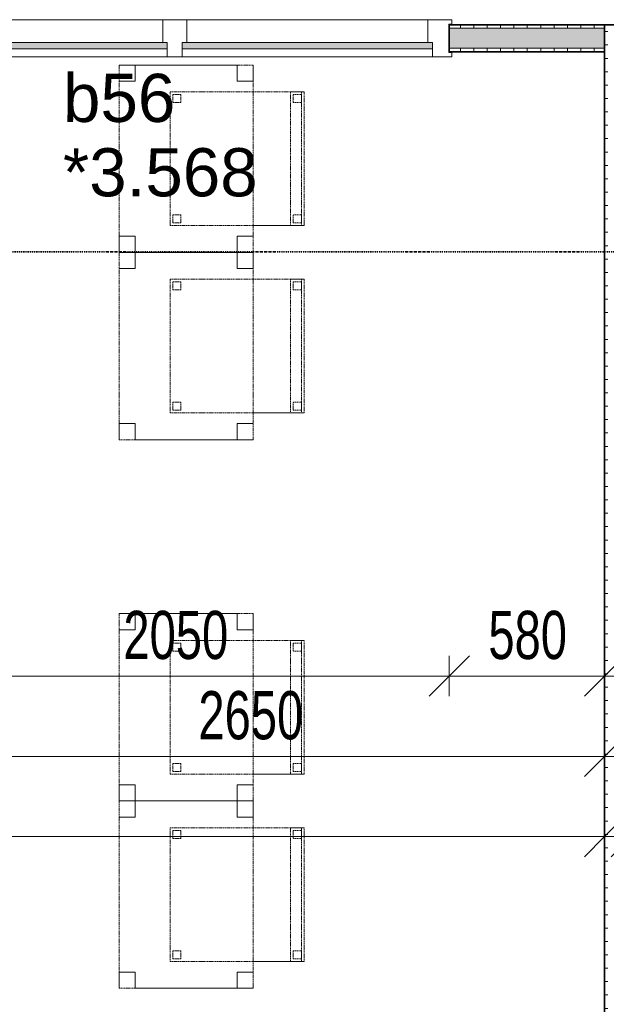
# Model space of a CAD drawing. Header units: millimetres. Extents: x -80560 to 110805, y -11020 to 52719.
# Tile 80 of 145: x 67761 to 69951, y 14490 to 18169. Entities that reach past the tile are written whole.
import ezdxf

# ---------------------------------------------------------------- set-up
doc = ezdxf.new("R2010")
doc.units = ezdxf.units.MM
doc.linetypes.add('DASHDOT2', pattern=[8, 4, -2, 0, -2])
doc.linetypes.add('DASHED2', pattern=[6, 4, -2])
for name, color, linetype, lineweight in [('A-ANNO-DIMS', 211, 'Continuous', 9), ('A-ANNO-DIMS-100', 211, 'Continuous', 9), ('A-DOOR', 31, 'Continuous', 18), ('A-GLAZ', 151, 'Continuous', 18), ('A-GLAZ-IDEN', 152, 'Continuous', 18), ('A-WALL', 113, 'Continuous', 35), ('A-WALL-PATT', 111, 'Continuous', 35), ('G-ANNO-SYMB', 111, 'Continuous', 9), ('I-FURN', 30, 'Continuous', 18), ('I-WALL', 2, 'Continuous', 18)]:
    doc.layers.add(name, color=color, linetype=linetype, lineweight=lineweight)
doc.styles.add('Arial', font='arial.ttf', dxfattribs={"height": 180})
doc.styles.add('Arial_5', font='arial.ttf', dxfattribs={"width": 0.7, "height": 180})
doc.dimstyles.new('n3o_1_8_1', dxfattribs={"dimscale": 304.8, "dimtxt": 183.646692, "dimasz": 0.492126, "dimexe": 0.246063, "dimexo": 0.0625, "dimgap": 0.032808, "dimtad": 1, "dimdec": 0, "dimdsep": 46, "dimtxsty": 'Arial_5', "dimblk1": 'OBLIQUE', "dimblk2": 'OBLIQUE', "dimsah": 1, "dimcen": 0.09, "dimdle": 0.246063, "dimazin": 0, "dimtfac": 1, "dimtdec": 4, "dimtix": 1, "dimtmove": 1, "dimatfit": 3, "dimfxl": 0.246063, "dimfxlon": 1, "dimtvp": 1, "dimtolj": 1, "dimtzin": 0, "dimarcsym": 2})
doc.dimstyles.new('n3o_1_8_3', dxfattribs={"dimscale": 304.8, "dimtxt": 183.646692, "dimasz": 0.492126, "dimexe": 0.246063, "dimexo": 0.0625, "dimgap": 0.032808, "dimtad": 1, "dimdec": 0, "dimdsep": 46, "dimtxsty": 'Arial_5', "dimblk1": 'OBLIQUE', "dimblk2": 'OBLIQUE', "dimsah": 1, "dimcen": 0.09, "dimdle": 0.246063, "dimazin": 0, "dimtfac": 1, "dimtdec": 4, "dimtix": 1, "dimtmove": 0, "dimatfit": 3, "dimfxl": 0.246063, "dimfxlon": 1, "dimtvp": 1, "dimtolj": 1, "dimtzin": 0, "dimarcsym": 2})
pattern_1 = [(270, (63356.07, 18150), (50, 2e-13), [])]

# ---------------------------------------------------------------- blocks, each defined once
blk = doc.blocks.new('82_tafel1 - tafel 500x700 2-30673039-DO_03 derde verdieping')
at = {"layer": 'I-FURN', "linetype": 'DASHED2'}
for p, q in [((350, 250), (-350, 250)), ((-350, 250), (-350, -250)), ((350, 250), (-350, 250)), ((-350, 250), (-350, -250)), ((-350, 250), (-350, 190)), ((-290, 250), (-350, 250)), ((-290, 190), (-290, 250)), ((-290, 250), (290, 250)), ((-290, 250), (-290, 190)), ((290, 250), (290, 190)), ((290, 190), (290, 250)), ((350, 250), (290, 250)), ((350, -250), (350, 250)), ((350, -250), (350, 250)), ((350, 190), (350, 250)), ((-350, -190), (-350, 190)), ((-350, 190), (-290, 190)), ((-290, 190), (-350, 190)), ((290, 190), (350, 190)), ((350, 190), (290, 190)), ((350, 190), (350, -190)), ((-290, -190), (-350, -190)), ((-350, -190), (-290, -190)), ((-350, -190), (-350, -250)), ((-290, -250), (-290, -190)), ((-290, -190), (-290, -250)), ((350, -190), (290, -190)), ((290, -190), (290, -250)), ((290, -250), (290, -190)), ((290, -190), (350, -190)), ((350, -250), (350, -190)), ((-350, -250), (350, -250)), ((-350, -250), (350, -250)), ((-350, -250), (-290, -250)), ((290, -250), (-290, -250)), ((290, -250), (350, -250))]:
    blk.add_line(p, q, dxfattribs=at)
blk = doc.blocks.new('82_zitmeubel - stoel 500x500-V167-DO_03 derde verdieping')
at = {"layer": 'I-FURN', "linetype": 'DASHED2'}
for p, q in [((-192.1, -73), (-192.1, 237)), ((-192.1, 237), (-192.1, -73)), ((-192.1, 237), (307.9, 237)), ((-192.1, 237), (307.9, 237)), ((-182.1, 226), (-182.1, 198)), ((-182.1, 198), (-182.1, 226)), ((-153.1, 227), (-181.1, 227)), ((-181.1, 227), (-153.1, 227)), ((-152.1, 198), (-152.1, 226)), ((-152.1, 226), (-152.1, 198)), ((267.9, 226), (267.9, 198)), ((267.9, 198), (267.9, 226)), ((296.9, 227), (268.9, 227)), ((268.9, 227), (296.9, 227)), ((297.9, 198), (297.9, 226)), ((297.9, 226), (297.9, 198)), ((307.9, 237), (307.9, -73)), ((307.9, -73), (307.9, 237)), ((-181.1, 197), (-153.1, 197)), ((-153.1, 197), (-181.1, 197)), ((268.9, 197), (296.9, 197)), ((296.9, 197), (268.9, 197)), ((-192.1, -213), (-192.1, -73)), ((-192.1, -73), (-192.1, -263)), ((307.9, -73), (307.9, -213)), ((307.9, -263), (307.9, -73)), ((-192.1, -254.1), (-192.1, -213)), ((307.9, -213), (-192.1, -213)), ((307.9, -213), (307.9, -254.1)), ((-192.1, -263), (-192.1, -254.1)), ((307.9, -254.1), (-192.1, -254.1)), ((-182.1, -224), (-182.1, -252)), ((-182.1, -252), (-182.1, -224)), ((-153.1, -223), (-181.1, -223)), ((-181.1, -223), (-153.1, -223)), ((-181.1, -253), (-153.1, -253)), ((-153.1, -253), (-181.1, -253)), ((-152.1, -252), (-152.1, -224)), ((-152.1, -224), (-152.1, -252)), ((267.9, -224), (267.9, -252)), ((267.9, -252), (267.9, -224)), ((296.9, -223), (268.9, -223)), ((268.9, -223), (296.9, -223)), ((268.9, -253), (296.9, -253)), ((296.9, -253), (268.9, -253)), ((297.9, -252), (297.9, -224)), ((297.9, -224), (297.9, -252)), ((307.9, -254.1), (307.9, -263)), ((-192.1, -263), (307.9, -263)), ((-192.1, -263), (307.9, -263))]:
    blk.add_line(p, q, dxfattribs=at)
for centre, start, end in [((-181.1, 226), 90, 180), ((-181.1, 226), 90, 180), ((-153.1, 226), 360, 90), ((-153.1, 226), 360, 90), ((268.9, 226), 90, 180), ((268.9, 226), 90, 165), ((268.9, 226), 165, 180), ((296.9, 226), 360, 90), ((296.9, 226), 360, 90), ((-181.1, 198), 180, 270), ((-181.1, 198), 180, 270), ((-153.1, 198), 270, 0), ((-153.1, 198), 270, 0), ((268.9, 198), 180, 270), ((268.9, 198), 180, 195), ((268.9, 198), 195, 210), ((268.9, 198), 210, 225), ((268.9, 198), 225, 270), ((296.9, 198), 270, 360), ((296.9, 198), 270, 360), ((-181.1, -224), 90, 180), ((-181.1, -224), 150, 165), ((-181.1, -224), 165, 180), ((-181.1, -252), 180, 195), ((-181.1, -252), 180, 270), ((-181.1, -252), 195, 210), ((-181.1, -224), 135, 150), ((-181.1, -252), 210, 270), ((-181.1, -224), 90, 135), ((-153.1, -224), 0, 90), ((-153.1, -224), 0, 90), ((-153.1, -252), 270, 0), ((-153.1, -252), 270, 0), ((268.9, -224), 90, 180), ((268.9, -224), 90, 180), ((268.9, -252), 180, 270), ((268.9, -252), 180, 270), ((296.9, -224), 0, 90), ((296.9, -224), 0, 90), ((296.9, -252), 270, 0), ((296.9, -252), 270, 0)]:
    blk.add_arc(centre, 1, start, end, dxfattribs=at)
blk = doc.blocks.new('82_zitmeubel - stoel 500x500-V161-DO_03 derde verdieping')
at = {"layer": 'I-FURN', "linetype": 'DASHED2'}
for p, q in [((-192.1, -73), (-192.1, 237)), ((-192.1, 237), (-192.1, -73)), ((-192.1, 237), (307.9, 237)), ((-192.1, 237), (307.9, 237)), ((-182.1, 226), (-182.1, 198)), ((-182.1, 198), (-182.1, 226)), ((-153.1, 227), (-181.1, 227)), ((-181.1, 227), (-153.1, 227)), ((-152.1, 198), (-152.1, 226)), ((-152.1, 226), (-152.1, 198)), ((267.9, 226), (267.9, 198)), ((267.9, 198), (267.9, 226)), ((296.9, 227), (268.9, 227)), ((268.9, 227), (296.9, 227)), ((297.9, 198), (297.9, 226)), ((297.9, 226), (297.9, 198)), ((307.9, 237), (307.9, -73)), ((307.9, -73), (307.9, 237)), ((-181.1, 197), (-153.1, 197)), ((-153.1, 197), (-181.1, 197)), ((268.9, 197), (296.9, 197)), ((296.9, 197), (268.9, 197)), ((-192.1, -213), (-192.1, -73)), ((-192.1, -73), (-192.1, -263)), ((307.9, -73), (307.9, -213)), ((307.9, -263), (307.9, -73)), ((-192.1, -254.1), (-192.1, -213)), ((307.9, -213), (-192.1, -213)), ((307.9, -213), (307.9, -254.1)), ((-192.1, -263), (-192.1, -254.1)), ((307.9, -254.1), (-192.1, -254.1)), ((-182.1, -224), (-182.1, -252)), ((-182.1, -252), (-182.1, -224)), ((-153.1, -223), (-181.1, -223)), ((-181.1, -223), (-153.1, -223)), ((-181.1, -253), (-153.1, -253)), ((-153.1, -253), (-181.1, -253)), ((-152.1, -252), (-152.1, -224)), ((-152.1, -224), (-152.1, -252)), ((267.9, -224), (267.9, -252)), ((267.9, -252), (267.9, -224)), ((296.9, -223), (268.9, -223)), ((268.9, -223), (296.9, -223)), ((268.9, -253), (296.9, -253)), ((296.9, -253), (268.9, -253)), ((297.9, -252), (297.9, -224)), ((297.9, -224), (297.9, -252)), ((307.9, -254.1), (307.9, -263)), ((-192.1, -263), (307.9, -263)), ((-192.1, -263), (307.9, -263))]:
    blk.add_line(p, q, dxfattribs=at)
for centre, start, end in [((-181.1, 226), 90, 180), ((-181.1, 226), 90, 180), ((-153.1, 226), 360, 90), ((-153.1, 226), 360, 90), ((268.9, 226), 90, 180), ((268.9, 226), 90, 180), ((296.9, 226), 360, 90), ((296.9, 226), 360, 90), ((-181.1, 198), 180, 270), ((-181.1, 198), 180, 270), ((-153.1, 198), 270, 0), ((-153.1, 198), 270, 0), ((268.9, 198), 180, 270), ((268.9, 198), 180, 270), ((296.9, 198), 270, 360), ((296.9, 198), 270, 360), ((-181.1, -224), 90, 180), ((-181.1, -224), 90, 180), ((-181.1, -252), 180, 270), ((-181.1, -252), 180, 270), ((-153.1, -224), 0, 90), ((-153.1, -224), 0, 90), ((-153.1, -252), 270, 0), ((-153.1, -252), 270, 0), ((268.9, -224), 90, 180), ((268.9, -224), 90, 180), ((268.9, -252), 180, 270), ((268.9, -252), 180, 270), ((296.9, -224), 0, 90), ((296.9, -224), 0, 90), ((296.9, -252), 270, 0), ((296.9, -252), 270, 0)]:
    blk.add_arc(centre, 1, start, end, dxfattribs=at)
blk = doc.blocks.new('82_zitmeubel - stoel 500x500-V180-DO_03 derde verdieping')
at = {"layer": 'I-FURN', "linetype": 'DASHED2'}
for p, q in [((-192.1, -73), (-192.1, 237)), ((-192.1, 237), (-192.1, -73)), ((-192.1, 237), (307.9, 237)), ((-192.1, 237), (307.9, 237)), ((-182.1, 226), (-182.1, 198)), ((-182.1, 198), (-182.1, 226)), ((-153.1, 227), (-181.1, 227)), ((-181.1, 227), (-153.1, 227)), ((-152.1, 198), (-152.1, 226)), ((-152.1, 226), (-152.1, 198)), ((267.9, 226), (267.9, 198)), ((267.9, 198), (267.9, 226)), ((296.9, 227), (268.9, 227)), ((268.9, 227), (296.9, 227)), ((297.9, 198), (297.9, 226)), ((297.9, 226), (297.9, 198)), ((307.9, 237), (307.9, -73)), ((307.9, -73), (307.9, 237)), ((-181.1, 197), (-153.1, 197)), ((-153.1, 197), (-181.1, 197)), ((268.9, 197), (296.9, 197)), ((296.9, 197), (268.9, 197)), ((-192.1, -213), (-192.1, -73)), ((-192.1, -73), (-192.1, -263)), ((307.9, -73), (307.9, -213)), ((307.9, -263), (307.9, -73)), ((-192.1, -254.1), (-192.1, -213)), ((307.9, -213), (-192.1, -213)), ((307.9, -213), (307.9, -254.1)), ((-192.1, -263), (-192.1, -254.1)), ((307.9, -254.1), (-192.1, -254.1)), ((-182.1, -224), (-182.1, -252)), ((-182.1, -252), (-182.1, -224)), ((-153.1, -223), (-181.1, -223)), ((-181.1, -223), (-153.1, -223)), ((-181.1, -253), (-153.1, -253)), ((-153.1, -253), (-181.1, -253)), ((-152.1, -252), (-152.1, -224)), ((-152.1, -224), (-152.1, -252)), ((267.9, -224), (267.9, -252)), ((267.9, -252), (267.9, -224)), ((296.9, -223), (268.9, -223)), ((268.9, -223), (296.9, -223)), ((268.9, -253), (296.9, -253)), ((296.9, -253), (268.9, -253)), ((297.9, -252), (297.9, -224)), ((297.9, -224), (297.9, -252)), ((307.9, -254.1), (307.9, -263)), ((-192.1, -263), (307.9, -263)), ((-192.1, -263), (307.9, -263))]:
    blk.add_line(p, q, dxfattribs=at)
for centre, start, end in [((-181.1, 226), 90, 180), ((-181.1, 226), 90, 180), ((-153.1, 226), 360, 90), ((-153.1, 226), 360, 90), ((268.9, 226), 90, 180), ((268.9, 226), 90, 180), ((296.9, 226), 360, 90), ((296.9, 226), 360, 90), ((-181.1, 198), 180, 270), ((-181.1, 198), 180, 240), ((-181.1, 198), 240, 270), ((-153.1, 198), 270, 0), ((-153.1, 198), 270, 0), ((268.9, 198), 180, 270), ((268.9, 198), 180, 270), ((296.9, 198), 270, 360), ((296.9, 198), 270, 360), ((-181.1, -224), 90, 180), ((-181.1, -224), 90, 180), ((-181.1, -252), 180, 270), ((-181.1, -252), 180, 270), ((-153.1, -224), 0, 90), ((-153.1, -224), 0, 90), ((-153.1, -252), 270, 0), ((-153.1, -252), 270, 285), ((-153.1, -252), 285, 300), ((-153.1, -252), 300, 315), ((-153.1, -252), 315, 330), ((-153.1, -252), 330, 345), ((-153.1, -252), 345, 0), ((268.9, -224), 90, 180), ((268.9, -224), 90, 180), ((268.9, -252), 180, 270), ((268.9, -252), 180, 270), ((296.9, -224), 0, 90), ((296.9, -224), 0, 90), ((296.9, -252), 270, 0), ((296.9, -252), 270, 0)]:
    blk.add_arc(centre, 1, start, end, dxfattribs=at)
blk = doc.blocks.new('82_zitmeubel - stoel 500x500-V181-DO_03 derde verdieping')
at = {"layer": 'I-FURN', "linetype": 'DASHED2'}
for p, q in [((-192.1, -73), (-192.1, 237)), ((-192.1, 237), (-192.1, -73)), ((-192.1, 237), (307.9, 237)), ((-192.1, 237), (307.9, 237)), ((-182.1, 226), (-182.1, 198)), ((-182.1, 198), (-182.1, 226)), ((-153.1, 227), (-181.1, 227)), ((-181.1, 227), (-153.1, 227)), ((-152.1, 198), (-152.1, 226)), ((-152.1, 226), (-152.1, 198)), ((267.9, 226), (267.9, 198)), ((267.9, 198), (267.9, 226)), ((296.9, 227), (268.9, 227)), ((268.9, 227), (296.9, 227)), ((297.9, 198), (297.9, 226)), ((297.9, 226), (297.9, 198)), ((307.9, 237), (307.9, -73)), ((307.9, -73), (307.9, 237)), ((-181.1, 197), (-153.1, 197)), ((-153.1, 197), (-181.1, 197)), ((268.9, 197), (296.9, 197)), ((296.9, 197), (268.9, 197)), ((-192.1, -213), (-192.1, -73)), ((-192.1, -73), (-192.1, -263)), ((307.9, -73), (307.9, -213)), ((307.9, -263), (307.9, -73)), ((-192.1, -254.1), (-192.1, -213)), ((307.9, -213), (-192.1, -213)), ((307.9, -213), (307.9, -254.1)), ((-192.1, -263), (-192.1, -254.1)), ((307.9, -254.1), (-192.1, -254.1)), ((-182.1, -224), (-182.1, -252)), ((-182.1, -252), (-182.1, -224)), ((-153.1, -223), (-181.1, -223)), ((-181.1, -223), (-153.1, -223)), ((-181.1, -253), (-153.1, -253)), ((-153.1, -253), (-181.1, -253)), ((-152.1, -252), (-152.1, -224)), ((-152.1, -224), (-152.1, -252)), ((267.9, -224), (267.9, -252)), ((267.9, -252), (267.9, -224)), ((296.9, -223), (268.9, -223)), ((268.9, -223), (296.9, -223)), ((268.9, -253), (296.9, -253)), ((296.9, -253), (268.9, -253)), ((297.9, -252), (297.9, -224)), ((297.9, -224), (297.9, -252)), ((307.9, -254.1), (307.9, -263)), ((-192.1, -263), (307.9, -263)), ((-192.1, -263), (307.9, -263))]:
    blk.add_line(p, q, dxfattribs=at)
for centre, start, end in [((-181.1, 226), 90, 180), ((-181.1, 226), 90, 180), ((-153.1, 226), 360, 90), ((-153.1, 226), 30, 90), ((-153.1, 226), 360, 30), ((268.9, 226), 90, 180), ((268.9, 226), 105, 180), ((268.9, 226), 90, 105), ((296.9, 226), 360, 90), ((296.9, 226), 360, 90), ((-181.1, 198), 180, 270), ((-181.1, 198), 180, 270), ((-153.1, 198), 270, 0), ((-153.1, 198), 270, 300), ((-153.1, 198), 300, 345), ((-153.1, 198), 345, 0), ((268.9, 198), 180, 270), ((268.9, 198), 180, 270), ((296.9, 198), 270, 360), ((296.9, 198), 270, 360), ((-181.1, -224), 90, 180), ((-181.1, -224), 90, 180), ((-181.1, -252), 180, 270), ((-181.1, -252), 180, 270), ((-153.1, -224), 0, 90), ((-153.1, -224), 0, 90), ((-153.1, -252), 270, 0), ((-153.1, -252), 270, 0), ((268.9, -224), 90, 180), ((268.9, -224), 90, 180), ((268.9, -252), 180, 270), ((268.9, -252), 180, 270), ((296.9, -224), 0, 90), ((296.9, -224), 0, 90), ((296.9, -252), 270, 0), ((296.9, -252), 270, 0)]:
    blk.add_arc(centre, 1, start, end, dxfattribs=at)
blk = doc.blocks.new('32_n3o_raam_h1xb2 - 90x139_25_K_2410x2070-32117085-DO_03 derde verdieping')
at = {"layer": 'A-GLAZ'}
for p, q in [((-1035, 69.5), (-1035, 52.5)), ((-962, 69.5), (-1035, 69.5)), ((-1035, 52.5), (-1023, 52.5)), ((-1023, 52.5), (-1023, -52.5)), ((-962, 39.5), (-962, 69.5)), ((-962, 69.5), (-28, 69.5)), ((28, 69.5), (-28, 69.5)), ((-28, 69.5), (-28, 39.5)), ((28, 39.5), (28, 69.5)), ((28, 69.5), (962, 69.5)), ((1035, 69.5), (962, 69.5)), ((962, 69.5), (962, 39.5)), ((1023, -52.5), (1023, 52.5)), ((1023, 52.5), (1035, 52.5)), ((1035, 52.5), (1035, 69.5)), ((-945, -69.5), (-945, 15.5)), ((-45, 15.5), (-45, -69.5)), ((45, -69.5), (45, 15.5)), ((945, 15.5), (945, -69.5)), ((-1023, -52.5), (-1035, -52.5)), ((-1035, -52.5), (-1035, -69.5)), ((-1035, -69.5), (-945, -69.5)), ((-45, -69.5), (-945, -69.5)), ((-45, -69.5), (45, -69.5)), ((945, -69.5), (45, -69.5)), ((945, -69.5), (1035, -69.5)), ((1035, -52.5), (1023, -52.5)), ((1035, -69.5), (1035, -52.5))]:
    blk.add_line(p, q, dxfattribs=at)
blk = doc.blocks.new('30_n3o_raam_vast - 24mm-31742709-DO_03 derde verdieping')
at = {"layer": 'A-DOOR'}
blk.add_hatch(color=256, dxfattribs=at).paths.add_polyline_path([(0, 24), (-934, 24), (-934, 0), (0, 0)], flags=0)
for p, q in [((0, 24), (-934, 24)), ((-934, 24), (-934, 0)), ((-934, 0), (0, 0)), ((0, 0), (0, 24))]:
    blk.add_line(p, q, dxfattribs=at)
blk = doc.blocks.new('DIMBLOCK305-DO_03 derde verdieping')
at = {"layer": 'A-ANNO-DIMS-100'}
for p, q in [((61944.8, 15116.7), (62019.8, 15191.7)), ((61944.8, 15191.7), (61944.8, 15041.7)), ((61944.8, 15116.7), (61944.8, 15191.7)), ((69944.8, 15116.7), (70019.8, 15191.7)), ((69944.8, 15191.7), (69944.8, 15041.7)), ((69944.8, 15116.7), (69944.8, 15191.7)), ((61944.8, 15116.7), (61869.8, 15041.7)), ((61944.8, 15116.7), (69944.8, 15116.7)), ((69944.8, 15116.7), (69869.8, 15041.7))]:
    blk.add_line(p, q, dxfattribs=at)
at = {"layer": 'A-ANNO-DIMS-100', "color": 0, "insert": (65752.7, 15360.4), "char_height": 180, "width": 461.094, "attachment_point": 1, "line_spacing_factor": 0.941778, "style": 'Arial_5'}
blk.add_mtext('8000', dxfattribs=at)
blk = doc.blocks.new('_Oblique')
at = {"color": 0, "linetype": 'ByBlock', "lineweight": -2}
blk.add_line((-0.5, -0.5), (0.5, 0.5), dxfattribs=at)
blk = doc.blocks.new('DIMBLOCK306-DO_03 derde verdieping')
at = {"layer": 'A-ANNO-DIMS-100'}
for p, q in [((69944.8, 15116.7), (70019.8, 15191.7)), ((69944.8, 15191.7), (69944.8, 15041.7)), ((69944.8, 15116.7), (69944.8, 15191.7)), ((70044.8, 15116.7), (70119.8, 15191.7)), ((70044.8, 15191.7), (70044.8, 15041.7)), ((70044.8, 15116.7), (70044.8, 15191.7)), ((69944.8, 15116.7), (69869.8, 15041.7)), ((69944.8, 15116.7), (70044.8, 15116.7)), ((70044.8, 15116.7), (69969.8, 15041.7))]:
    blk.add_line(p, q, dxfattribs=at)
blk.add_ellipse((70105.6, 15116.7), major_axis=(0, 151.3), ratio=0.732268, start_param=0, end_param=1.570796, dxfattribs=at)
at = {"layer": 'A-ANNO-DIMS-100', "color": 0, "insert": (70105.6, 15360.4), "char_height": 180, "width": 345.821, "attachment_point": 1, "line_spacing_factor": 0.941778, "style": 'Arial_5'}
blk.add_mtext('100', dxfattribs=at)
blk = doc.blocks.new('DIMBLOCK446-DO_03 derde verdieping')
at = {"layer": 'A-ANNO-DIMS-100'}
for p, q in [((67294.8, 15416.7), (67369.8, 15491.7)), ((67294.8, 15491.7), (67294.8, 15341.7)), ((67294.8, 15416.7), (67294.8, 15491.7)), ((69944.8, 15416.7), (70019.8, 15491.7)), ((69944.8, 15491.7), (69944.8, 15341.7)), ((69944.8, 15416.7), (69944.8, 15491.7)), ((67294.8, 15416.7), (67219.8, 15341.7)), ((67294.8, 15416.7), (70019.8, 15416.7)), ((69944.8, 15416.7), (69869.8, 15341.7))]:
    blk.add_line(p, q, dxfattribs=at)
at = {"layer": 'A-ANNO-DIMS-100', "color": 0, "insert": (68427.7, 15660.4), "char_height": 180, "width": 461.094, "attachment_point": 1, "line_spacing_factor": 0.941778, "style": 'Arial_5'}
blk.add_mtext('2650', dxfattribs=at)
blk = doc.blocks.new('DIMBLOCK451-DO_03 derde verdieping')
at = {"layer": 'A-ANNO-DIMS-100'}
for p, q in [((67314.8, 15716.7), (67389.8, 15791.7)), ((67314.8, 15791.7), (67314.8, 15641.7)), ((67314.8, 15716.7), (67314.8, 15791.7)), ((69364.8, 15716.7), (69439.8, 15791.7)), ((69364.8, 15791.7), (69364.8, 15641.7)), ((69364.8, 15716.7), (69364.8, 15791.7)), ((67314.8, 15716.7), (67239.8, 15641.7)), ((67314.8, 15716.7), (69364.8, 15716.7)), ((69364.8, 15716.7), (69289.8, 15641.7))]:
    blk.add_line(p, q, dxfattribs=at)
at = {"layer": 'A-ANNO-DIMS-100', "color": 0, "insert": (68147.7, 15960.4), "char_height": 180, "width": 461.094, "attachment_point": 1, "line_spacing_factor": 0.941778, "style": 'Arial_5'}
blk.add_mtext('2050', dxfattribs=at)
blk = doc.blocks.new('DIMBLOCK452-DO_03 derde verdieping')
at = {"layer": 'A-ANNO-DIMS-100'}
for p, q in [((69364.8, 15716.7), (69439.8, 15791.7)), ((69364.8, 15791.7), (69364.8, 15641.7)), ((69364.8, 15716.7), (69364.8, 15791.7)), ((69944.8, 15716.7), (70019.8, 15791.7)), ((69944.8, 15791.7), (69944.8, 15641.7)), ((69944.8, 15716.7), (69944.8, 15791.7)), ((69364.8, 15716.7), (69289.8, 15641.7)), ((69364.8, 15716.7), (70019.8, 15716.7)), ((69944.8, 15716.7), (69869.8, 15641.7))]:
    blk.add_line(p, q, dxfattribs=at)
at = {"layer": 'A-ANNO-DIMS-100', "color": 0, "insert": (69510.7, 15960.4), "char_height": 180, "width": 345.821, "attachment_point": 1, "line_spacing_factor": 0.941778, "style": 'Arial_5'}
blk.add_mtext('580', dxfattribs=at)

msp = doc.modelspace()

# ---------------------------------------------------------------- hatches: boundary and pattern name
at = {"layer": 'A-WALL-PATT', "lineweight": 18}
h = msp.add_hatch(dxfattribs=at)
h.set_pattern_fill('FP_78', color=256, angle=-270, style=0, pattern_type=2)
h.set_pattern_definition(pattern_1)
h.paths.add_polyline_path([(69944.8, 18137.5), (69944.8, 18150), (69364.8, 18150), (69364.8, 18137.5)], flags=0)
h.paths.add_polyline_path([(65874.8, 18137.5), (66064.8, 18137.5), (66064.8, 18150), (65874.8, 18150)], flags=0)
h.paths.add_polyline_path([(67124.8, 18137.5), (67314.8, 18137.5), (67314.8, 18150), (67124.8, 18150)], flags=0)
h.paths.add_polyline_path([(64674.8, 18137.5), (64814.8, 18137.5), (64814.8, 18150), (64674.8, 18150)], flags=0)
h.paths.add_polyline_path([(62624.8, 18137.5), (62624.8, 18150), (61244.8, 18150), (61244.8, 18137.5), (61852.3, 18137.5)], flags=0)
h.paths.add_polyline_path([(60184.8, 18137.5), (60184.8, 18150), (59417.3, 18150), (59417.3, 18137.5), (59502.9, 18137.5)], flags=0)
h.paths.add_polyline_path([(57153.5, 18137.5), (57367.3, 18137.5), (57367.3, 18150), (56767.3, 18150), (56767.3, 18137.5), (56859.8, 18137.5)], flags=0)
h = msp.add_hatch(dxfattribs=at)
h.set_pattern_fill('FP_32', color=256, angle=90, style=0, pattern_type=2)
h.set_pattern_definition([(180, (70044.82, 14075), (-1e-13, -50), [])])
h.paths.add_polyline_path([(69957.3, 10000), (69957.3, 10320), (69944.8, 10320), (69944.8, 10000)], flags=0)
h.paths.add_polyline_path([(69957.3, 11410), (69957.3, 18150), (69944.8, 18150), (69944.8, 11410)], flags=0)
at = {"layer": 'A-WALL-PATT', "lineweight": 5}
h = msp.add_hatch(color=256, dxfattribs=at)
h.paths.add_polyline_path([(69944.8, 18062.5), (69944.8, 18137.5), (69364.8, 18137.5), (69364.8, 18062.5)], flags=0)
h.paths.add_polyline_path([(65963.7, 18062.5), (66064.8, 18062.5), (66064.8, 18137.5), (65874.8, 18137.5), (65874.8, 18062.5), (65907.3, 18062.5)], flags=0)
h.paths.add_polyline_path([(67314.8, 18062.5), (67314.8, 18137.5), (67124.8, 18137.5), (67124.8, 18062.5), (67282.3, 18062.5)], flags=0)
h.paths.add_polyline_path([(64707.3, 18062.5), (64814.8, 18062.5), (64814.8, 18137.5), (64674.8, 18137.5), (64674.8, 18062.5)], flags=0)
h.paths.add_polyline_path([(61852.3, 18062.5), (62624.8, 18062.5), (62624.8, 18137.5), (61244.8, 18137.5), (61244.8, 18062.5)], flags=0)
h.paths.add_polyline_path([(60184.8, 18062.5), (60184.8, 18137.5), (59417.3, 18137.5), (59417.3, 18062.5), (59502.9, 18062.5)], flags=0)
h.paths.add_polyline_path([(56859.8, 18062.5), (57367.3, 18062.5), (57367.3, 18137.5), (56742.3, 18137.5), (56742.3, 18062.5), (56767.3, 18062.5)], flags=0)
at = {"layer": 'A-WALL-PATT', "lineweight": 18}
h = msp.add_hatch(dxfattribs=at)
h.set_pattern_fill('FP_78', color=256, angle=-270, style=0, pattern_type=2)
h.set_pattern_definition(pattern_1)
h.paths.add_polyline_path([(67138.3, 18050), (67207.3, 18050), (67207.3, 18062.5), (67124.8, 18062.5), (67124.8, 18050)], flags=0)
h.paths.add_polyline_path([(69944.8, 18050), (69944.8, 18062.5), (69364.8, 18062.5), (69364.8, 18050)], flags=0)
h.paths.add_polyline_path([(67314.8, 18050), (67314.8, 18062.5), (67282.3, 18062.5), (67282.3, 18050), (67294.8, 18050)], flags=0)
h.paths.add_polyline_path([(65994.8, 18050), (66064.8, 18050), (66064.8, 18062.5), (65982.3, 18062.5), (65982.3, 18050)], flags=0)
h.paths.add_polyline_path([(65894.8, 18050), (65907.3, 18050), (65907.3, 18062.5), (65874.8, 18062.5), (65874.8, 18050)], flags=0)
h.paths.add_polyline_path([(61852.3, 18050), (61857.3, 18050), (61857.3, 18062.5), (61244.8, 18062.5), (61244.8, 18050), (61844.8, 18050)], flags=0)
h.paths.add_polyline_path([(62624.8, 18050), (62624.8, 18062.5), (61932.3, 18062.5), (61932.3, 18050), (61944.8, 18050)], flags=0)
h.paths.add_polyline_path([(64782.3, 18050), (64814.8, 18050), (64814.8, 18062.5), (64782.3, 18062.5)], flags=0)
h.paths.add_polyline_path([(64694.8, 18050), (64707.3, 18050), (64707.3, 18062.5), (64674.8, 18062.5), (64674.8, 18050)], flags=0)
h.paths.add_polyline_path([(60184.8, 18050), (60184.8, 18062.5), (59417.3, 18062.5), (59417.3, 18050), (59502.9, 18050)], flags=0)
h.paths.add_polyline_path([(57153.5, 18050), (57367.3, 18050), (57367.3, 18062.5), (56767.3, 18062.5), (56767.3, 18050), (56859.8, 18050)], flags=0)

# ---------------------------------------------------------------- linework, layer by layer
at = {"layer": 'A-WALL', "lineweight": 18}
for p, q in [((69944.8, 18137.5), (69364.8, 18137.5)), ((69944.8, 18062.5), (69364.8, 18062.5))]:
    msp.add_line(p, q, dxfattribs=at)
at = {"layer": 'G-ANNO-SYMB', "linetype": 'DASHDOT2', "lineweight": 35}
msp.add_line((33883.5, 17302.3), (90250.9, 17302.3), dxfattribs=at)
at = {"layer": 'I-WALL', "lineweight": 35}
for p, q in [((69364.8, 18150), (69364.8, 18050)), ((70524.8, 18150), (69364.8, 18150)), ((69944.8, 11410), (69944.8, 18150)), ((69364.8, 18050), (69944.8, 18050))]:
    msp.add_line(p, q, dxfattribs=at)

# ---------------------------------------------------------------- block references
at = {"layer": 'A-DOOR', "rotation": 180}
for p in [(67377.8, 18084.5), (68367.8, 18084.5)]:
    msp.add_blockref('30_n3o_raam_vast - 24mm-31742709-DO_03 derde verdieping', p, dxfattribs=at)
at = {"layer": 'A-GLAZ', "rotation": 180}
msp.add_blockref('32_n3o_raam_h1xb2 - 90x139_25_K_2410x2070-32117085-DO_03 derde verdieping', (68339.8, 18100), dxfattribs=at)
at = {"layer": 'I-FURN', "linetype": 'DASHED2', "rotation": 90.00000000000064}
for name, p in [('82_tafel1 - tafel 500x700 2-30673039-DO_03 derde verdieping', (68382.3, 17650)), ('82_zitmeubel - stoel 500x500-V181-DO_03 derde verdieping', (68559.3, 17592.1)), ('82_tafel1 - tafel 500x700 2-30673039-DO_03 derde verdieping', (68382.3, 16950)), ('82_zitmeubel - stoel 500x500-V180-DO_03 derde verdieping', (68559.3, 16892.1)), ('82_tafel1 - tafel 500x700 2-30673039-DO_03 derde verdieping', (68382.3, 15600)), ('82_zitmeubel - stoel 500x500-V161-DO_03 derde verdieping', (68559.3, 15542.1)), ('82_tafel1 - tafel 500x700 2-30673039-DO_03 derde verdieping', (68382.3, 14900)), ('82_zitmeubel - stoel 500x500-V167-DO_03 derde verdieping', (68559.3, 14842.1))]:
    msp.add_blockref(name, p, dxfattribs=at)

# ---------------------------------------------------------------- texts
at = {"layer": 'A-GLAZ-IDEN', "lineweight": 9, "char_height": 180, "attachment_point": 1, "style": 'Arial'}
for s, insert, width in [('b56', (67922.1, 17967.2), 505.063), ('*3.568', (67922.1, 17689.4), 865.822)]:
    msp.add_mtext(s, dxfattribs=dict(at, insert=insert, width=width))

# ---------------------------------------------------------------- dimensions: what is measured, and where the dimension line sits
at = {"layer": 'A-ANNO-DIMS'}
for base, p1, p2, override, picture, middle in [((69364.8, 15716.7), (67314.8, 15791.7), (69364.8, 15791.7), {"dimpost": '<>', "dimfxl": 2050}, 'DIMBLOCK451-DO_03 derde verdieping', (68339.8, 15818.6)), ((69944.8, 15716.7), (69364.8, 15791.7), (69944.8, 15791.7), {"dimpost": '<>', "dimfxl": 580}, 'DIMBLOCK452-DO_03 derde verdieping', (69654.8, 15818.6)), ((69944.8, 15416.7), (67294.8, 15491.7), (69944.8, 15491.7), {"dimpost": '<>', "dimfxl": 2650}, 'DIMBLOCK446-DO_03 derde verdieping', (68619.8, 15518.6)), ((69944.8, 15116.7), (61944.8, 15191.7), (69944.8, 15191.7), {"dimpost": '<>', "dimfxl": 8000}, 'DIMBLOCK305-DO_03 derde verdieping', (65944.8, 15218.6))]:
    dim = msp.add_linear_dim(base=base, p1=p1, p2=p2, dimstyle='n3o_1_8_3', override=override, dxfattribs=at)
    dim.commit()
    dim.dimension.update_dxf_attribs({"geometry": picture, "text_midpoint": middle})
dim = msp.add_linear_dim(base=(70044.8, 15116.7), p1=(69944.8, 15191.7), p2=(70044.8, 15191.7), dimstyle='n3o_1_8_1', override={"dimpost": '<>', "dimfxl": 100}, dxfattribs=at)
dim.commit()
dim.dimension.update_dxf_attribs({"geometry": 'DIMBLOCK306-DO_03 derde verdieping', "text_midpoint": (70278.5, 15240.4), "dimtype": 160})

doc.saveas('drawing.dxf')
